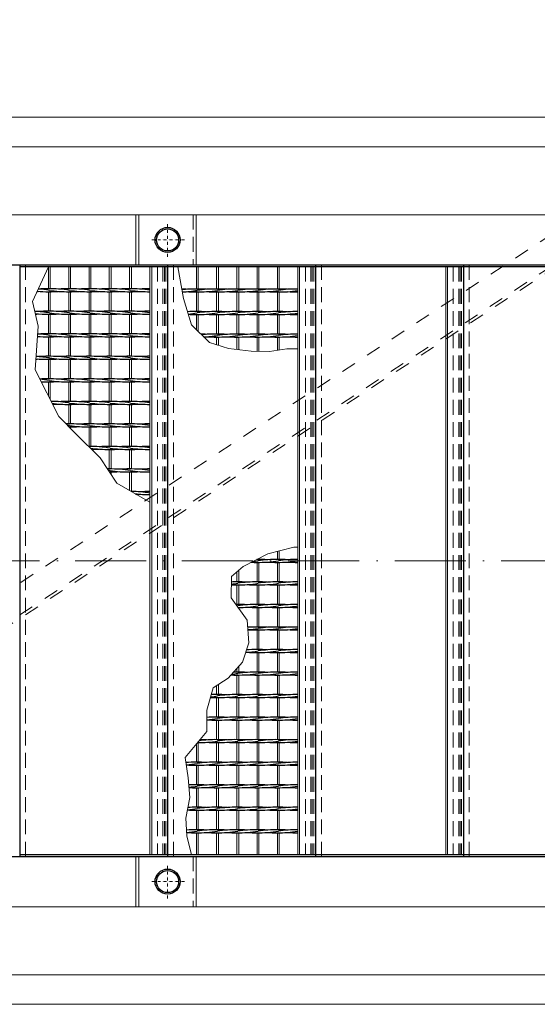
# Model space of a CAD drawing. Header units: millimetres. Extents: x -6178 to 46156, y -8419 to 8560.
# Tile 22 of 256: x -1371 to -496, y -2755 to -1091. Entities that reach past the tile are written whole.
import ezdxf

# ---------------------------------------------------------------- set-up
doc = ezdxf.new("R2010")
doc.units = ezdxf.units.MM
for name, pattern in [('ACAD_ISO02W100', [15, 12, -3]), ('ACAD_ISO10W100', [18, 12, -3, 0, -3]), ('DASHDOT', [1, 0.5, -0.25, 0, -0.25]), ('HIDDEN', [0.375, 0.25, -0.125]), ('JIS_02_1.0', [2, 1, -1])]:
    doc.linetypes.add(name, pattern=pattern)
for name, color, linetype, lineweight in [('Aussteifung', 7, 'ACAD_ISO02W100', 15), ('Betonfundamente', 7, 'Continuous', 18), ('Geländer', 7, 'Continuous', 25), ('Pflaster-Gehweg', 7, 'Continuous', 15), ('Stufen&Podest', 7, 'Continuous', 9), ('Tragegurt', 7, 'Continuous', 20)]:
    doc.layers.add(name, color=color, linetype=linetype, lineweight=lineweight)
doc.layers.add('Beschriftung', color=7, linetype='Continuous')
doc.styles.add('LBB3.5M1000', font='isocp.shx', dxfattribs={"height": 3.5})

msp = doc.modelspace()

# ---------------------------------------------------------------- linework, layer by layer
at = {"linetype": 'ACAD_ISO10W100', "lineweight": 18, "ltscale": 10}
msp.add_line((7127.74035, -2005.40053), (-5297.4259, -2005.40053), dxfattribs=at)
at = {"layer": 'Aussteifung', "linetype": 'JIS_02_1.0', "lineweight": 18, "ltscale": 25}
for p, q in [((-2204.80694, -2590.40053), (-420.97274, -1420.40053)), ((-2122.75698, -2590.40053), (-338.92278, -1420.40053)), ((-2113.64031, -2590.40053), (-329.80612, -1420.40053))]:
    msp.add_line(p, q, dxfattribs=at)
at = {"layer": 'Betonfundamente', "linetype": 'HIDDEN', "lineweight": 9, "ltscale": 100}
for p, q in [((-1360.61948, -1505.40053), (-1360.61948, -2505.40053)), ((-1137.61948, -1508.40053), (-1137.61948, -2502.40053)), ((-1128.52696, -1508.40053), (-1128.52696, -2502.40053)), ((-1125.92888, -1508.40053), (-1125.92888, -2502.40053)), ((-1123.61948, -1508.40053), (-1123.61948, -2502.40053)), ((-1110.61948, -1505.40053), (-1110.61948, -2505.40053)), ((-887.61948, -1508.40053), (-887.61948, -2502.40053)), ((-878.52696, -1508.40053), (-878.52696, -2502.40053)), ((-875.92888, -1508.40053), (-875.92888, -2502.40053)), ((-873.61948, -1508.40053), (-873.61948, -2502.40053)), ((-860.61948, -1505.40053), (-860.61948, -2505.40053)), ((-637.61948, -1508.40053), (-637.61948, -2502.40053)), ((-628.52696, -1508.40053), (-628.52696, -2502.40053)), ((-625.92888, -1508.40053), (-625.92888, -2502.40053)), ((-623.61948, -1508.40053), (-623.61948, -2502.40053)), ((-610.61948, -1505.40053), (-610.61948, -2505.40053))]:
    msp.add_line(p, q, dxfattribs=at)
at = {"layer": 'Geländer', "lineweight": 9}
for p, q in [((-1174.03091, -1420.40053), (-1174.03091, -1505.40053)), ((-1169.03335, -1420.40053), (-1169.03335, -1505.40053)), ((-1072.20561, -1420.40053), (-1072.20561, -1505.40053)), ((-1174.03091, -2505.40053), (-1174.03091, -2590.40053)), ((-1169.03335, -2505.40053), (-1169.03335, -2590.40053)), ((-1072.20561, -2505.40053), (-1072.20561, -2590.40053))]:
    msp.add_line(p, q, dxfattribs=at)
at = {"layer": 'Geländer', "linetype": 'HIDDEN', "lineweight": 9, "ltscale": 100}
for p, q in [((-1077.20317, -1420.40053), (-1077.20317, -1505.40053)), ((-1077.20317, -2505.40053), (-1077.20317, -2590.40053))]:
    msp.add_line(p, q, dxfattribs=at)
at = {"layer": 'Geländer', "linetype": 'DASHDOT', "lineweight": 9, "ltscale": 10}
for p, q in [((-1120.61948, -1491.55799), (-1120.61948, -1434.24307)), ((-1091.96202, -1462.90053), (-1149.27694, -1462.90053)), ((-1120.61948, -2576.55799), (-1120.61948, -2519.24307)), ((-1091.96202, -2547.90053), (-1149.27694, -2547.90053))]:
    msp.add_line(p, q, dxfattribs=at)
at = {"layer": 'Geländer'}
for centre, radius in [((-1120.61948, -1462.90053), 21.2), ((-1120.61948, -1462.90053), 18.6), ((-1120.61948, -2547.90053), 21.2), ((-1120.61948, -2547.90053), 18.6)]:
    msp.add_circle(centre, radius, dxfattribs=at)
at = {"layer": 'Pflaster-Gehweg'}
for p, q in [((2004.38052, -1255.40053), (-4546.19553, -1255.40053)), ((2004.38052, -1305.40053), (-4546.19553, -1305.40053)), ((2004.38052, -2705.40053), (-4546.19553, -2705.40053)), ((2004.38052, -2755.40053), (-4546.19553, -2755.40053))]:
    msp.add_line(p, q, dxfattribs=at)
at = {"layer": 'Stufen&Podest', "lineweight": 30}
for p, q in [((375.89286, -1505.40053), (-4984.61948, -1505.40053)), ((-1370.61948, -1505.40053), (-1370.61948, -2505.40053)), ((-1120.61948, -1508.40053), (-1370.61948, -1508.40053)), ((-1120.61948, -1505.40053), (-1120.61948, -2505.40053)), ((-870.61948, -1508.40053), (-1120.61948, -1508.40053)), ((-870.61948, -1505.40053), (-870.61948, -2505.40053)), ((-620.61948, -1508.40053), (-870.61948, -1508.40053)), ((-620.61948, -1505.40053), (-620.61948, -2505.40053)), ((-370.61948, -1508.40053), (-620.61948, -1508.40053)), ((-2734.25391, -2505.40053), (6679.38052, -2505.40053)), ((-1120.61948, -2502.40053), (-1370.61948, -2502.40053)), ((-870.61948, -2502.40053), (-1120.61948, -2502.40053)), ((-620.61948, -2502.40053), (-870.61948, -2502.40053)), ((-370.61948, -2502.40053), (-620.61948, -2502.40053))]:
    msp.add_line(p, q, dxfattribs=at)
at = {"layer": 'Stufen&Podest'}
for p, q in [((-1322.01948, -1545.45417), (-1322.01948, -1508.40053)), ((-1319.01948, -1545.44245), (-1319.01948, -1508.40053)), ((-1072.01948, -1508.40053), (-1072.01948, -1545.94689)), ((-1069.01948, -1508.40053), (-1069.01948, -1545.93517)), ((-1322.01948, -1583.55417), (-1322.01948, -1550.45417)), ((-1319.01948, -1583.54245), (-1319.01948, -1550.46589)), ((-1072.01948, -1550.94689), (-1072.01948, -1584.04689)), ((-1069.01948, -1550.95862), (-1069.01948, -1584.03517)), ((-1322.01948, -1621.65417), (-1322.01948, -1588.55417)), ((-1319.01948, -1621.64245), (-1319.01948, -1588.56589)), ((-1072.01948, -1589.04689), (-1072.01948, -1614.76484)), ((-1069.01948, -1589.05862), (-1069.01948, -1617.73009)), ((-1322.01948, -1659.75417), (-1322.01948, -1626.65417)), ((-1319.01948, -1659.74245), (-1319.01948, -1626.66589)), ((-1322.01948, -1697.85417), (-1322.01948, -1664.75417)), ((-1319.01948, -1697.84245), (-1319.01948, -1664.76589)), ((-1322.01948, -1727.14265), (-1322.01948, -1702.85417)), ((-1319.01948, -1733.02664), (-1319.01948, -1702.86589)), ((-1069.01948, -2312.95862), (-1069.01948, -2346.03517)), ((-1072.01948, -2315.34106), (-1072.01948, -2346.04689)), ((-1072.01948, -2351.04689), (-1072.01948, -2384.14689)), ((-1069.01948, -2351.05862), (-1069.01948, -2384.13517)), ((-1072.01948, -2389.14689), (-1072.01948, -2422.24689)), ((-1069.01948, -2389.15862), (-1069.01948, -2422.23517)), ((-1072.01948, -2427.24689), (-1072.01948, -2460.34689)), ((-1069.01948, -2427.25862), (-1069.01948, -2460.33517)), ((-1072.01948, -2465.34689), (-1072.01948, -2502.40053)), ((-1069.01948, -2465.35862), (-1069.01948, -2502.40053))]:
    msp.add_line(p, q, dxfattribs=at)
at = {"layer": 'Stufen&Podest', "lineweight": 20}
for p, q in [((-1287.71948, -1545.45417), (-1287.71948, -1508.40053)), ((-1284.71948, -1545.44245), (-1284.71948, -1508.40053)), ((-1253.41948, -1545.45417), (-1253.41948, -1508.40053)), ((-1250.41948, -1545.44245), (-1250.41948, -1508.40053)), ((-1219.11948, -1545.45417), (-1219.11948, -1508.40053)), ((-1216.11948, -1545.44245), (-1216.11948, -1508.40053)), ((-1184.81948, -1545.45417), (-1184.81948, -1508.40053)), ((-1181.81948, -1545.44245), (-1181.81948, -1508.40053)), ((-1150.51948, -1508.40053), (-1150.51948, -2502.40053)), ((-1147.51948, -1508.40053), (-1147.51948, -2502.40053)), ((-1037.71948, -1508.40053), (-1037.71948, -1545.94689)), ((-1034.71948, -1508.40053), (-1034.71948, -1545.93517)), ((-1003.41948, -1508.40053), (-1003.41948, -1545.94689)), ((-1000.41948, -1508.40053), (-1000.41948, -1545.93517)), ((-969.11948, -1508.40053), (-969.11948, -1545.94689)), ((-966.11948, -1508.40053), (-966.11948, -1545.93517)), ((-934.81948, -1508.40053), (-934.81948, -1545.94689)), ((-931.81948, -1508.40053), (-931.81948, -1545.93517)), ((-900.51948, -1508.40053), (-900.51948, -2502.40053)), ((-897.51948, -1508.40053), (-897.51948, -2502.40053)), ((-650.51948, -1508.40053), (-650.51948, -2502.40053)), ((-647.51948, -1508.40053), (-647.51948, -2502.40053)), ((-1287.71948, -1583.55417), (-1287.71948, -1550.45417)), ((-1284.71948, -1583.54245), (-1284.71948, -1550.46589)), ((-1253.41948, -1583.55417), (-1253.41948, -1550.45417)), ((-1250.41948, -1583.54245), (-1250.41948, -1550.46589)), ((-1219.11948, -1583.55417), (-1219.11948, -1550.45417)), ((-1216.11948, -1583.54245), (-1216.11948, -1550.46589)), ((-1184.81948, -1583.55417), (-1184.81948, -1550.45417)), ((-1181.81948, -1583.54245), (-1181.81948, -1550.46589)), ((-1037.71948, -1550.94689), (-1037.71948, -1584.04689)), ((-1034.71948, -1550.95862), (-1034.71948, -1584.03517)), ((-1003.41948, -1550.94689), (-1003.41948, -1584.04689)), ((-1000.41948, -1550.95862), (-1000.41948, -1584.03517)), ((-969.11948, -1550.94689), (-969.11948, -1584.04689)), ((-966.11948, -1550.95862), (-966.11948, -1584.03517)), ((-934.81948, -1550.94689), (-934.81948, -1584.04689)), ((-931.81948, -1550.95862), (-931.81948, -1584.03517)), ((-1287.71948, -1621.65417), (-1287.71948, -1588.55417)), ((-1284.71948, -1621.64245), (-1284.71948, -1588.56589)), ((-1253.41948, -1621.65417), (-1253.41948, -1588.55417)), ((-1250.41948, -1621.64245), (-1250.41948, -1588.56589)), ((-1219.11948, -1621.65417), (-1219.11948, -1588.55417)), ((-1216.11948, -1621.64245), (-1216.11948, -1588.56589)), ((-1184.81948, -1621.65417), (-1184.81948, -1588.55417)), ((-1181.81948, -1621.64245), (-1181.81948, -1588.56589)), ((-1037.71948, -1589.04689), (-1037.71948, -1622.14689)), ((-1034.71948, -1589.05862), (-1034.71948, -1622.13517)), ((-1003.41948, -1589.04689), (-1003.41948, -1622.14689)), ((-1000.41948, -1589.05862), (-1000.41948, -1622.13517)), ((-969.11948, -1589.04689), (-969.11948, -1622.14689)), ((-966.11948, -1589.05862), (-966.11948, -1622.13517)), ((-934.81948, -1589.04689), (-934.81948, -1622.14689)), ((-931.81948, -1589.05862), (-931.81948, -1622.13517)), ((-1287.71948, -1659.75417), (-1287.71948, -1626.65417)), ((-1284.71948, -1659.74245), (-1284.71948, -1626.66589)), ((-1253.41948, -1659.75417), (-1253.41948, -1626.65417)), ((-1250.41948, -1659.74245), (-1250.41948, -1626.66589)), ((-1219.11948, -1659.75417), (-1219.11948, -1626.65417)), ((-1216.11948, -1659.74245), (-1216.11948, -1626.66589)), ((-1184.81948, -1659.75417), (-1184.81948, -1626.65417)), ((-1181.81948, -1659.74245), (-1181.81948, -1626.66589)), ((-1037.71948, -1627.14689), (-1037.71948, -1640.30486)), ((-1034.71948, -1627.15862), (-1034.71948, -1641.23226)), ((-1003.41948, -1627.14689), (-1003.41948, -1648.3008)), ((-1000.41948, -1627.15862), (-1000.41948, -1648.66905)), ((-969.11948, -1627.14689), (-969.11948, -1651.39911)), ((-966.11948, -1627.15862), (-966.11948, -1651.43207)), ((-934.81948, -1627.14689), (-934.81948, -1649.58809)), ((-931.81948, -1627.15862), (-931.81948, -1649.14003)), ((-1287.71948, -1697.85417), (-1287.71948, -1664.75417)), ((-1284.71948, -1697.84245), (-1284.71948, -1664.76589)), ((-1253.41948, -1697.85417), (-1253.41948, -1664.75417)), ((-1250.41948, -1697.84245), (-1250.41948, -1664.76589)), ((-1219.11948, -1697.85417), (-1219.11948, -1664.75417)), ((-1216.11948, -1697.84245), (-1216.11948, -1664.76589)), ((-1184.81948, -1697.85417), (-1184.81948, -1664.75417)), ((-1181.81948, -1697.84245), (-1181.81948, -1664.76589)), ((-1287.71948, -1735.95417), (-1287.71948, -1702.85417)), ((-1284.71948, -1735.94245), (-1284.71948, -1702.86589)), ((-1253.41948, -1735.95417), (-1253.41948, -1702.85417)), ((-1250.41948, -1735.94245), (-1250.41948, -1702.86589)), ((-1219.11948, -1735.95417), (-1219.11948, -1702.85417)), ((-1216.11948, -1735.94245), (-1216.11948, -1702.86589)), ((-1184.81948, -1735.95417), (-1184.81948, -1702.85417)), ((-1181.81948, -1735.94245), (-1181.81948, -1702.86589)), ((-1287.71948, -1774.05417), (-1287.71948, -1740.95417)), ((-1284.71948, -1774.04245), (-1284.71948, -1740.96589)), ((-1253.41948, -1774.05417), (-1253.41948, -1740.95417)), ((-1250.41948, -1774.04245), (-1250.41948, -1740.96589)), ((-1219.11948, -1774.05417), (-1219.11948, -1740.95417)), ((-1216.11948, -1774.04245), (-1216.11948, -1740.96589)), ((-1184.81948, -1774.05417), (-1184.81948, -1740.95417)), ((-1181.81948, -1774.04245), (-1181.81948, -1740.96589)), ((-1284.71948, -1781.38445), (-1284.71948, -1779.06589)), ((-1253.41948, -1812.15417), (-1253.41948, -1779.05417)), ((-1250.41948, -1812.14245), (-1250.41948, -1779.06589)), ((-1219.11948, -1812.15417), (-1219.11948, -1779.05417)), ((-1216.11948, -1812.14245), (-1216.11948, -1779.06589)), ((-1184.81948, -1812.15417), (-1184.81948, -1779.05417)), ((-1181.81948, -1812.14245), (-1181.81948, -1779.06589)), ((-1219.11948, -1850.25417), (-1219.11948, -1817.15417)), ((-1216.11948, -1850.24245), (-1216.11948, -1817.16589)), ((-1184.81948, -1850.25417), (-1184.81948, -1817.15417)), ((-1181.81948, -1850.24245), (-1181.81948, -1817.16589)), ((-1216.11948, -1859.39842), (-1216.11948, -1855.26589)), ((-1184.81948, -1886.64315), (-1184.81948, -1855.25417)), ((-1181.81948, -1888.34245), (-1181.81948, -1855.26589)), ((-934.81948, -1989.53639), (-934.81948, -2003.14689)), ((-931.81948, -1988.73599), (-931.81948, -2003.13517)), ((-969.11948, -2002.92259), (-969.11948, -2003.14689)), ((-969.11948, -2008.14689), (-969.11948, -2041.24689)), ((-966.11948, -2001.4122), (-966.11948, -2003.13517)), ((-966.11948, -2008.15862), (-966.11948, -2041.23517)), ((-934.81948, -2008.14689), (-934.81948, -2041.24689)), ((-931.81948, -2008.15862), (-931.81948, -2041.23517)), ((-1003.41948, -2024.18065), (-1003.41948, -2041.24689)), ((-1000.41948, -2021.51525), (-1000.41948, -2041.23517)), ((-1003.41948, -2046.24689), (-1003.41948, -2079.34689)), ((-1000.41948, -2046.25862), (-1000.41948, -2079.33517)), ((-969.11948, -2046.24689), (-969.11948, -2079.34689)), ((-966.11948, -2046.25862), (-966.11948, -2079.33517)), ((-934.81948, -2046.24689), (-934.81948, -2079.34689)), ((-931.81948, -2046.25862), (-931.81948, -2079.33517)), ((-1000.41948, -2084.35862), (-1000.41948, -2086.05537)), ((-969.11948, -2084.34689), (-969.11948, -2117.44689)), ((-966.11948, -2084.35862), (-966.11948, -2117.43517)), ((-934.81948, -2084.34689), (-934.81948, -2117.44689)), ((-931.81948, -2084.35862), (-931.81948, -2117.43517)), ((-969.11948, -2122.44689), (-969.11948, -2155.54689)), ((-966.11948, -2122.45862), (-966.11948, -2155.53517)), ((-934.81948, -2122.44689), (-934.81948, -2155.54689)), ((-931.81948, -2122.45862), (-931.81948, -2155.53517)), ((-969.11948, -2160.54689), (-969.11948, -2193.64689)), ((-966.11948, -2160.55862), (-966.11948, -2193.63517)), ((-934.81948, -2160.54689), (-934.81948, -2193.64689)), ((-931.81948, -2160.55862), (-931.81948, -2193.63517)), ((-1003.41948, -2187.44715), (-1003.41948, -2193.64689)), ((-1000.41948, -2184.10697), (-1000.41948, -2193.63517)), ((-1003.41948, -2198.64689), (-1003.41948, -2231.74689)), ((-1000.41948, -2198.65862), (-1000.41948, -2231.73517)), ((-969.11948, -2198.64689), (-969.11948, -2231.74689)), ((-966.11948, -2198.65862), (-966.11948, -2231.73517)), ((-934.81948, -2198.64689), (-934.81948, -2231.74689)), ((-931.81948, -2198.65862), (-931.81948, -2231.73517)), ((-1037.71948, -2216.52565), (-1037.71948, -2231.74689)), ((-1034.71948, -2214.60064), (-1034.71948, -2231.73517)), ((-1037.71948, -2236.74689), (-1037.71948, -2269.84689)), ((-1034.71948, -2236.75862), (-1034.71948, -2269.83517)), ((-1003.41948, -2236.74689), (-1003.41948, -2269.84689)), ((-1000.41948, -2236.75862), (-1000.41948, -2269.83517)), ((-969.11948, -2236.74689), (-969.11948, -2269.84689)), ((-966.11948, -2236.75862), (-966.11948, -2269.83517)), ((-934.81948, -2236.74689), (-934.81948, -2269.84689)), ((-931.81948, -2236.75862), (-931.81948, -2269.83517)), ((-1037.71948, -2274.84689), (-1037.71948, -2307.94689)), ((-1034.71948, -2274.85862), (-1034.71948, -2307.93517)), ((-1003.41948, -2274.84689), (-1003.41948, -2307.94689)), ((-1000.41948, -2274.85862), (-1000.41948, -2307.93517)), ((-969.11948, -2274.84689), (-969.11948, -2307.94689)), ((-966.11948, -2274.85862), (-966.11948, -2307.93517)), ((-934.81948, -2274.84689), (-934.81948, -2307.94689)), ((-931.81948, -2274.85862), (-931.81948, -2307.93517)), ((-1037.71948, -2312.94689), (-1037.71948, -2346.04689)), ((-1034.71948, -2312.95862), (-1034.71948, -2346.03517)), ((-1003.41948, -2312.94689), (-1003.41948, -2346.04689)), ((-1000.41948, -2312.95862), (-1000.41948, -2346.03517)), ((-969.11948, -2312.94689), (-969.11948, -2346.04689)), ((-966.11948, -2312.95862), (-966.11948, -2346.03517)), ((-934.81948, -2312.94689), (-934.81948, -2346.04689)), ((-931.81948, -2312.95862), (-931.81948, -2346.03517)), ((-1037.71948, -2351.04689), (-1037.71948, -2384.14689)), ((-1034.71948, -2351.05862), (-1034.71948, -2384.13517)), ((-1003.41948, -2351.04689), (-1003.41948, -2384.14689)), ((-1000.41948, -2351.05862), (-1000.41948, -2384.13517)), ((-969.11948, -2351.04689), (-969.11948, -2384.14689)), ((-966.11948, -2351.05862), (-966.11948, -2384.13517)), ((-934.81948, -2351.04689), (-934.81948, -2384.14689)), ((-931.81948, -2351.05862), (-931.81948, -2384.13517)), ((-1037.71948, -2389.14689), (-1037.71948, -2422.24689)), ((-1034.71948, -2389.15862), (-1034.71948, -2422.23517)), ((-1003.41948, -2389.14689), (-1003.41948, -2422.24689)), ((-1000.41948, -2389.15862), (-1000.41948, -2422.23517)), ((-969.11948, -2389.14689), (-969.11948, -2422.24689)), ((-966.11948, -2389.15862), (-966.11948, -2422.23517)), ((-934.81948, -2389.14689), (-934.81948, -2422.24689)), ((-931.81948, -2389.15862), (-931.81948, -2422.23517)), ((-1037.71948, -2427.24689), (-1037.71948, -2460.34689)), ((-1034.71948, -2427.25862), (-1034.71948, -2460.33517)), ((-1003.41948, -2427.24689), (-1003.41948, -2460.34689)), ((-1000.41948, -2427.25862), (-1000.41948, -2460.33517)), ((-969.11948, -2427.24689), (-969.11948, -2460.34689)), ((-966.11948, -2427.25862), (-966.11948, -2460.33517)), ((-934.81948, -2427.24689), (-934.81948, -2460.34689)), ((-931.81948, -2427.25862), (-931.81948, -2460.33517)), ((-1037.71948, -2465.34689), (-1037.71948, -2502.40053)), ((-1034.71948, -2465.35862), (-1034.71948, -2502.40053)), ((-1003.41948, -2465.34689), (-1003.41948, -2502.40053)), ((-1000.41948, -2465.35862), (-1000.41948, -2502.40053)), ((-969.11948, -2465.34689), (-969.11948, -2502.40053)), ((-966.11948, -2465.35862), (-966.11948, -2502.40053)), ((-934.81948, -2465.34689), (-934.81948, -2502.40053)), ((-931.81948, -2465.35862), (-931.81948, -2502.40053))]:
    msp.add_line(p, q, dxfattribs=at)
at = {"layer": 'Stufen&Podest', "linetype": 'HIDDEN', "ltscale": 10}
for p, q in [((-1120.61948, -1508.40053), (-1137.61948, -1508.40053)), ((-870.61948, -1508.40053), (-887.61948, -1508.40053)), ((-620.61948, -1508.40053), (-637.61948, -1508.40053)), ((-1120.61948, -2502.40053), (-1137.61948, -2502.40053)), ((-870.61948, -2502.40053), (-887.61948, -2502.40053)), ((-620.61948, -2502.40053), (-637.61948, -2502.40053))]:
    msp.add_line(p, q, dxfattribs=at)
at = {"layer": 'Stufen&Podest'}
for points in [[(-1322.01948, -1508.40053), (-1349.04038, -1566.89152), (-1339.40302, -1608.81604), (-1344.73013, -1682.5996), (-1304.39617, -1761.70776), (-1275.48456, -1790.61938), (-1234.78006, -1831.32388), (-1206.22483, -1874.28476), (-1150.51948, -1906.44626)], [(-1103.31948, -1508.40053), (-1093.75108, -1561.87343), (-1080.29858, -1606.58163), (-1050.03048, -1636.49915), (-1017.4082, -1646.58371), (-979.06862, -1651.28984), (-948.46422, -1651.62598), (-919.20506, -1647.25601), (-900.51948, -1647.25601)], [(-1080.09268, -2502.40053), (-1088.14937, -2470.46667), (-1089.69872, -2440.42332), (-1083.19139, -2405.73411), (-1085.67039, -2372.28382), (-1090.92707, -2338.08342), (-1054.36209, -2294.10246), (-1054.36209, -2258.17435), (-1043.50514, -2220.23813), (-1018.40544, -2204.13243), (-993.9255, -2176.87661), (-983.38981, -2144.04576), (-985.92144, -2106.14536), (-1013.19022, -2068.3589), (-1012.57981, -2032.31929), (-993.05783, -2014.97468), (-951.225, -1993.91338), (-907.22745, -1982.17483), (-900.51948, -1982.17483)]]:
    msp.add_lwpolyline(points, dxfattribs=at)
at = {"layer": 'Stufen&Podest', "lineweight": 30}
for centre, start, end in [((-1354.01848, -1750.43243), 80.58856189, 85.90306163), ((-1324.32048, -1750.44416), 89.35684841, 94.13137105), ((-1319.71848, -1750.43243), 80.58856189, 90.78910539), ((-1290.02048, -1345.48763), 261.44980056, 270.78910541), ((-1290.02048, -1750.44416), 89.35684841, 94.13137104), ((-1285.41848, -1750.43243), 80.58856189, 90.78910539), ((-1255.72048, -1345.48763), 261.44980056, 270.78910542), ((-1255.72048, -1750.44416), 89.35684841, 94.13137106), ((-1251.11848, -1750.43243), 80.58856189, 90.7891053), ((-1221.42048, -1345.48763), 261.44980056, 270.78910551), ((-1221.42048, -1750.44416), 89.35684841, 94.13137101), ((-1216.81848, -1750.43243), 80.58856189, 90.78910545), ((-1187.12048, -1345.48763), 261.44980056, 270.78910557), ((-1187.12048, -1750.44416), 89.50279767, 94.13137103), ((-1182.51848, -1750.43243), 81.01943692, 90.78910552), ((-1152.82048, -1345.48763), 261.44980056, 270.64315187), ((-1152.82048, -1750.44416), 89.35684841, 94.13137111), ((-1104.01848, -1750.92516), 85.8686289, 87.92021219), ((-1074.32048, -1750.91343), 89.2108945, 96.18108789), ((-1104.01848, -1345.96863), 272.31619451, 279.41143824), ((-1069.71848, -1345.96863), 269.21089474, 279.41143824), ((-1069.71848, -1750.92516), 85.86862891, 90.49720181), ((-1040.02048, -1750.91343), 89.21089473, 98.55019958), ((-1035.41848, -1345.96863), 269.21089474, 279.41143824), ((-1035.41848, -1750.92516), 85.86862885, 90.49720197), ((-1005.72048, -1750.91343), 89.21089472, 98.55019958), ((-1001.11848, -1345.96863), 269.21089483, 279.41143824), ((-1001.11848, -1750.92516), 85.86862888, 90.49720201), ((-971.42048, -1750.91343), 89.21089462, 98.55019958), ((-966.81848, -1345.96863), 269.21089468, 279.41143824), ((-966.81848, -1750.92516), 85.868629, 90.49720216), ((-937.12048, -1750.91343), 89.21089456, 98.55019958), ((-932.51848, -1750.92516), 85.86862901, 90.4972021), ((-902.82048, -1750.91343), 89.35684827, 98.55019958), ((-1354.01848, -1345.47591), 273.56568512, 274.13137123), ((-1324.32048, -1345.48763), 265.29387842, 270.78910563), ((-1319.71848, -1345.47591), 269.50279832, 274.13137123), ((-1285.41848, -1345.47591), 269.50279816, 274.13137128), ((-1251.11848, -1345.47591), 269.50279813, 274.13137125), ((-1216.81848, -1345.47591), 269.50279798, 274.13137113), ((-1182.51848, -1345.47591), 269.50279803, 274.13137112), ((-1074.32048, -1345.95691), 265.86862909, 270.64315173), ((-1040.02048, -1345.95691), 265.86862909, 270.64315173), ((-1005.72048, -1345.95691), 265.86862907, 270.64315173), ((-971.42048, -1345.95691), 265.86862913, 270.64315173), ((-937.12048, -1345.95691), 265.8686291, 270.49720247), ((-932.51848, -1345.96863), 269.21089461, 278.98056321), ((-902.82048, -1345.95691), 265.86862902, 270.64315173), ((-1354.01848, -1788.53243), 80.58856189, 87.5257985), ((-1324.32048, -1383.58763), 264.41269611, 270.78910563), ((-1354.01848, -1383.57591), 272.76975955, 274.13137123), ((-1324.32048, -1788.54416), 89.35684841, 94.13137105), ((-1319.71848, -1788.53243), 80.58856189, 90.78910539), ((-1319.71848, -1383.57591), 269.50279832, 274.13137123), ((-1290.02048, -1383.58763), 261.44980056, 270.78910541), ((-1290.02048, -1788.54416), 89.35684841, 94.13137104), ((-1285.41848, -1788.53243), 80.58856189, 90.78910539), ((-1285.41848, -1383.57591), 269.50279816, 274.13137128), ((-1255.72048, -1383.58763), 261.44980056, 270.78910542), ((-1255.72048, -1788.54416), 89.35684841, 94.13137106), ((-1251.11848, -1788.53243), 80.58856189, 90.7891053), ((-1251.11848, -1383.57591), 269.50279813, 274.13137125), ((-1221.42048, -1383.58763), 261.44980056, 270.78910551), ((-1221.42048, -1788.54416), 89.35684841, 94.13137101), ((-1216.81848, -1788.53243), 80.58856189, 90.78910545), ((-1216.81848, -1383.57591), 269.50279798, 274.13137113), ((-1187.12048, -1383.58763), 261.44980056, 270.78910557), ((-1187.12048, -1788.54416), 89.50279767, 94.13137103), ((-1182.51848, -1788.53243), 81.01943692, 90.78910552), ((-1182.51848, -1383.57591), 269.50279803, 274.13137112), ((-1152.82048, -1383.58763), 261.44980056, 270.64315187), ((-1152.82048, -1788.54416), 89.35684841, 94.13137111), ((-1074.32048, -1789.01343), 89.2108945, 93.53757239), ((-1104.01848, -1384.06863), 275.09478686, 279.41143824), ((-1074.32048, -1384.05691), 266.82644283, 270.64315173), ((-1069.71848, -1384.06863), 269.21089474, 279.41143824), ((-1069.71848, -1789.02516), 85.86862891, 90.49720181), ((-1040.02048, -1789.01343), 89.21089473, 98.55019958), ((-1040.02048, -1384.05691), 265.86862909, 270.64315173), ((-1035.41848, -1384.06863), 269.21089474, 279.41143824), ((-1035.41848, -1789.02516), 85.86862885, 90.49720197), ((-1005.72048, -1789.01343), 89.21089472, 98.55019958), ((-1005.72048, -1384.05691), 265.86862907, 270.64315173), ((-1001.11848, -1384.06863), 269.21089483, 279.41143824), ((-1001.11848, -1789.02516), 85.86862888, 90.49720201), ((-971.42048, -1789.01343), 89.21089462, 98.55019958), ((-971.42048, -1384.05691), 265.86862913, 270.64315173), ((-966.81848, -1384.06863), 269.21089468, 279.41143824), ((-966.81848, -1789.02516), 85.868629, 90.49720216), ((-937.12048, -1789.01343), 89.21089456, 98.55019958), ((-937.12048, -1384.05691), 265.8686291, 270.49720247), ((-932.51848, -1384.06863), 269.21089461, 278.98056321), ((-932.51848, -1789.02516), 85.86862901, 90.4972021), ((-902.82048, -1789.01343), 89.35684827, 98.55019958), ((-902.82048, -1384.05691), 265.86862902, 270.64315173), ((-1354.01848, -1421.67591), 273.73628142, 274.13137123), ((-1324.32048, -1421.68763), 265.43220832, 270.78910563), ((-1354.01848, -1826.63243), 80.58856189, 86.18009904), ((-1324.32048, -1826.64416), 89.35684841, 94.13137105), ((-1319.71848, -1826.63243), 80.58856189, 90.78910539), ((-1319.71848, -1421.67591), 269.50279832, 274.13137123), ((-1290.02048, -1421.68763), 261.44980056, 270.78910541), ((-1290.02048, -1826.64416), 89.35684841, 94.13137104), ((-1285.41848, -1826.63243), 80.58856189, 90.78910539), ((-1285.41848, -1421.67591), 269.50279816, 274.13137128), ((-1255.72048, -1421.68763), 261.44980056, 270.78910542), ((-1255.72048, -1826.64416), 89.35684841, 94.13137106), ((-1251.11848, -1826.63243), 80.58856189, 90.7891053), ((-1251.11848, -1421.67591), 269.50279813, 274.13137125), ((-1221.42048, -1421.68763), 261.44980056, 270.78910551), ((-1221.42048, -1826.64416), 89.35684841, 94.13137101), ((-1216.81848, -1826.63243), 80.58856189, 90.78910545), ((-1216.81848, -1421.67591), 269.50279798, 274.13137113), ((-1187.12048, -1421.68763), 261.44980056, 270.78910557), ((-1187.12048, -1826.64416), 89.50279767, 94.13137103), ((-1182.51848, -1826.63243), 81.01943692, 90.78910552), ((-1182.51848, -1421.67591), 269.50279803, 274.13137112), ((-1152.82048, -1421.68763), 261.44980056, 270.64315187), ((-1152.82048, -1826.64416), 89.35684841, 94.13137111), ((-1069.71848, -1827.12516), 85.86862891, 88.54033187), ((-1040.02048, -1827.11343), 89.21089473, 96.50417428), ((-1069.71848, -1422.16863), 272.79409267, 279.41143824), ((-1040.02048, -1422.15691), 265.86862909, 270.64315173), ((-1035.41848, -1422.16863), 269.21089474, 279.41143824), ((-1035.41848, -1827.12516), 85.86862885, 90.49720197), ((-1005.72048, -1827.11343), 89.21089472, 98.55019958), ((-1005.72048, -1422.15691), 265.86862907, 270.64315173), ((-1001.11848, -1422.16863), 269.21089483, 279.41143824), ((-1001.11848, -1827.12516), 85.86862888, 90.49720201), ((-971.42048, -1827.11343), 89.21089462, 98.55019958), ((-971.42048, -1422.15691), 265.86862913, 270.64315173), ((-966.81848, -1422.16863), 269.21089468, 279.41143824), ((-966.81848, -1827.12516), 85.868629, 90.49720216), ((-937.12048, -1827.11343), 89.21089456, 98.55019958), ((-937.12048, -1422.15691), 265.8686291, 270.49720247), ((-932.51848, -1422.16863), 269.21089461, 278.98056321), ((-932.51848, -1827.12516), 85.86862901, 90.4972021), ((-902.82048, -1827.11343), 89.35684827, 98.55019958), ((-902.82048, -1422.15691), 265.86862902, 270.64315173), ((-1354.01848, -1459.77591), 272.96283685, 274.13137123), ((-1324.32048, -1459.78763), 264.66526512, 270.78910563), ((-1354.01848, -1864.73243), 80.58856189, 86.94701948), ((-1324.32048, -1864.74416), 89.35684841, 94.13137105), ((-1319.71848, -1864.73243), 80.58856189, 90.78910539), ((-1319.71848, -1459.77591), 269.50279832, 274.13137123), ((-1290.02048, -1459.78763), 261.44980056, 270.78910541), ((-1290.02048, -1864.74416), 89.35684841, 94.13137104), ((-1285.41848, -1864.73243), 80.58856189, 90.78910539), ((-1285.41848, -1459.77591), 269.50279816, 274.13137128), ((-1255.72048, -1459.78763), 261.44980056, 270.78910542), ((-1255.72048, -1864.74416), 89.35684841, 94.13137106), ((-1251.11848, -1864.73243), 80.58856189, 90.7891053), ((-1251.11848, -1459.77591), 269.50279813, 274.13137125), ((-1221.42048, -1459.78763), 261.44980056, 270.78910551), ((-1221.42048, -1864.74416), 89.35684841, 94.13137101), ((-1216.81848, -1864.73243), 80.58856189, 90.78910545), ((-1216.81848, -1459.77591), 269.50279798, 274.13137113), ((-1187.12048, -1459.78763), 261.44980056, 270.78910557), ((-1187.12048, -1864.74416), 89.50279767, 94.13137103), ((-1182.51848, -1864.73243), 81.01943692, 90.78910552), ((-1182.51848, -1459.77591), 269.50279803, 274.13137112), ((-1152.82048, -1459.78763), 261.44980056, 270.64315187), ((-1152.82048, -1864.74416), 89.35684841, 94.13137111), ((-1324.32048, -1902.84416), 89.35684841, 93.47915009), ((-1319.71848, -1902.83243), 80.58856189, 90.78910539), ((-1290.02048, -1902.84416), 89.35684841, 94.13137104), ((-1285.41848, -1902.83243), 80.58856189, 90.78910539), ((-1255.72048, -1902.84416), 89.35684841, 94.13137106), ((-1251.11848, -1902.83243), 80.58856189, 90.7891053), ((-1221.42048, -1902.84416), 89.35684841, 94.13137101), ((-1216.81848, -1902.83243), 80.58856189, 90.78910545), ((-1187.12048, -1902.84416), 89.50279767, 94.13137103), ((-1182.51848, -1902.83243), 81.01943692, 90.78910552), ((-1152.82048, -1902.84416), 89.35684841, 94.13137111), ((-1354.01848, -1902.83243), 80.58856189, 85.12003438), ((-1324.32048, -1497.88763), 267.14800357, 270.78910563), ((-1319.71848, -1497.87591), 269.50279832, 274.13137123), ((-1290.02048, -1497.88763), 261.44980056, 270.78910541), ((-1285.41848, -1497.87591), 269.50279816, 274.13137128), ((-1255.72048, -1497.88763), 261.44980056, 270.78910542), ((-1251.11848, -1497.87591), 269.50279813, 274.13137125), ((-1221.42048, -1497.88763), 261.44980056, 270.78910551), ((-1216.81848, -1497.87591), 269.50279798, 274.13137113), ((-1187.12048, -1497.88763), 261.44980056, 270.78910557), ((-1182.51848, -1497.87591), 269.50279803, 274.13137112), ((-1152.82048, -1497.88763), 261.44980056, 270.64315187), ((-1319.71848, -1940.93243), 80.58856189, 89.38759317), ((-1290.02048, -1535.98763), 262.77697446, 270.78910541), ((-1319.71848, -1535.97591), 271.31931656, 274.13137123), ((-1290.02048, -1940.94416), 89.35684841, 94.13137104), ((-1285.41848, -1940.93243), 80.58856189, 90.78910539), ((-1285.41848, -1535.97591), 269.50279816, 274.13137128), ((-1255.72048, -1535.98763), 261.44980056, 270.78910542), ((-1255.72048, -1940.94416), 89.35684841, 94.13137106), ((-1251.11848, -1940.93243), 80.58856189, 90.7891053), ((-1251.11848, -1535.97591), 269.50279813, 274.13137125), ((-1221.42048, -1535.98763), 261.44980056, 270.78910551), ((-1221.42048, -1940.94416), 89.35684841, 94.13137101), ((-1216.81848, -1940.93243), 80.58856189, 90.78910545), ((-1216.81848, -1535.97591), 269.50279798, 274.13137113), ((-1187.12048, -1535.98763), 261.44980056, 270.78910557), ((-1187.12048, -1940.94416), 89.50279767, 94.13137103), ((-1182.51848, -1940.93243), 81.01943692, 90.78910552), ((-1182.51848, -1535.97591), 269.50279803, 274.13137112), ((-1152.82048, -1535.98763), 261.44980056, 270.64315187), ((-1152.82048, -1940.94416), 89.35684841, 94.13137111), ((-1290.02048, -1979.04416), 89.35684841, 90.56475055), ((-1319.71848, -1979.03243), 80.58856189, 81.630106), ((-1285.41848, -1979.03243), 80.58856189, 90.78910539), ((-1285.41848, -1574.07591), 269.54585569, 274.13137128), ((-1255.72048, -1574.08763), 261.44980056, 270.78910542), ((-1255.72048, -1979.04416), 89.35684841, 94.13137106), ((-1251.11848, -1979.03243), 80.58856189, 90.7891053), ((-1251.11848, -1574.07591), 269.50279813, 274.13137125), ((-1221.42048, -1574.08763), 261.44980056, 270.78910551), ((-1221.42048, -1979.04416), 89.35684841, 94.13137101), ((-1216.81848, -1979.03243), 80.58856189, 90.78910545), ((-1216.81848, -1574.07591), 269.50279798, 274.13137113), ((-1187.12048, -1574.08763), 261.44980056, 270.78910557), ((-1187.12048, -1979.04416), 89.50279767, 94.13137103), ((-1182.51848, -1979.03243), 81.01943692, 90.78910552), ((-1182.51848, -1574.07591), 269.50279803, 274.13137112), ((-1152.82048, -1574.08763), 261.44980056, 270.64315187), ((-1152.82048, -1979.04416), 89.35684841, 94.13137111), ((-1255.72048, -2017.14416), 89.35684841, 89.50325127), ((-1251.11848, -2017.13243), 80.58856189, 90.7891053), ((-1221.42048, -2017.14416), 89.35684841, 94.13137101), ((-1216.81848, -2017.13243), 80.58856189, 90.78910545), ((-1187.12048, -2017.14416), 89.50279767, 94.13137103), ((-1182.51848, -2017.13243), 81.01943692, 90.78910552), ((-1152.82048, -2017.14416), 89.35684841, 94.13137111), ((-1221.42048, -1612.18763), 261.68014725, 270.78910551), ((-1251.11848, -1612.17591), 270.60657459, 274.13137125), ((-1216.81848, -1612.17591), 269.50279798, 274.13137113), ((-1187.12048, -1612.18763), 261.44980056, 270.78910557), ((-1182.51848, -1612.17591), 269.50279803, 274.13137112), ((-1152.82048, -1612.18763), 261.44980056, 270.64315187), ((-1221.42048, -2055.24416), 89.35684841, 90.21712098), ((-1251.11848, -2055.23243), 80.58856189, 81.46565686), ((-1216.81848, -2055.23243), 80.58856189, 90.78910545), ((-1221.42048, -1650.28763), 270.71337329, 270.78910551), ((-1216.81848, -1650.27591), 269.50279798, 274.13137113), ((-1187.12048, -1650.28763), 261.44980056, 270.78910557), ((-1187.12048, -2055.24416), 89.50279767, 94.13137103), ((-1182.51848, -2055.23243), 81.01943692, 90.78910552), ((-1182.51848, -1650.27591), 269.50279803, 274.13137112), ((-1152.82048, -1650.28763), 261.44980056, 270.64315187), ((-1152.82048, -2055.24416), 89.35684841, 94.13137111), ((-1182.51848, -2093.33243), 81.01943692, 89.82057092), ((-1152.82048, -1688.38763), 263.70621778, 270.64315187), ((-1182.51848, -1688.37591), 272.51708034, 274.13137112), ((-1152.82048, -2093.34416), 89.35684841, 94.13137111), ((-971.42048, -1803.15691), 267.8237072, 270.64315173), ((-1001.11848, -1803.16863), 276.8698418, 279.41143824), ((-966.81848, -1803.16863), 269.21089468, 279.41143824), ((-971.42048, -2208.11343), 89.21089462, 89.47252192), ((-966.81848, -2208.12516), 85.868629, 90.49720216), ((-937.12048, -2208.11343), 89.21089456, 98.55019958), ((-937.12048, -1803.15691), 265.8686291, 270.49720247), ((-932.51848, -1803.16863), 269.21089461, 278.98056321), ((-932.51848, -2208.12516), 85.86862901, 90.4972021), ((-902.82048, -2208.11343), 89.35684827, 98.55019958), ((-902.82048, -1803.15691), 265.86862902, 270.64315173), ((-1005.72048, -1841.25691), 268.01703807, 270.64315173), ((-1035.41848, -1841.26863), 276.3363314, 279.41143824), ((-1005.72048, -2246.21343), 89.21089472, 91.96030553), ((-1001.11848, -1841.26863), 269.21089483, 279.41143824), ((-1001.11848, -2246.22516), 85.86862888, 90.49720201), ((-971.42048, -2246.21343), 89.21089462, 98.55019958), ((-971.42048, -1841.25691), 265.86862913, 270.64315173), ((-966.81848, -1841.26863), 269.21089468, 279.41143824), ((-966.81848, -2246.22516), 85.868629, 90.49720216), ((-937.12048, -2246.21343), 89.21089456, 98.55019958), ((-937.12048, -1841.25691), 265.8686291, 270.49720247), ((-932.51848, -1841.26863), 269.21089461, 278.98056321), ((-932.51848, -2246.22516), 85.86862901, 90.4972021), ((-902.82048, -2246.21343), 89.35684827, 98.55019958), ((-902.82048, -1841.25691), 265.86862902, 270.64315173), ((-1005.72048, -2284.31343), 89.21089472, 89.87635786), ((-1001.11848, -2284.32516), 85.86862888, 90.49720201), ((-971.42048, -2284.31343), 89.21089462, 98.55019958), ((-966.81848, -2284.32516), 85.868629, 90.49720216), ((-937.12048, -2284.31343), 89.21089456, 98.55019958), ((-932.51848, -2284.32516), 85.86862901, 90.4972021), ((-902.82048, -2284.31343), 89.35684827, 98.55019958), ((-1035.41848, -1879.36863), 278.97114796, 279.41143824), ((-1001.11848, -1879.36863), 269.8532339, 279.41143824), ((-971.42048, -1879.35691), 265.86862913, 270.64315173), ((-966.81848, -1879.36863), 269.21089468, 279.41143824), ((-937.12048, -1879.35691), 265.8686291, 270.49720247), ((-932.51848, -1879.36863), 269.21089461, 278.98056321), ((-902.82048, -1879.35691), 265.86862902, 270.64315173), ((-971.42048, -2322.41343), 89.21089462, 93.83681999), ((-1001.11848, -1917.46863), 274.54494841, 279.41143824), ((-971.42048, -1917.45691), 266.24036738, 270.64315173), ((-966.81848, -1917.46863), 269.21089468, 279.41143824), ((-966.81848, -2322.42516), 85.868629, 90.49720216), ((-937.12048, -2322.41343), 89.21089456, 98.55019958), ((-937.12048, -1917.45691), 265.8686291, 270.49720247), ((-932.51848, -1917.46863), 269.21089461, 278.98056321), ((-932.51848, -2322.42516), 85.86862901, 90.4972021), ((-902.82048, -2322.41343), 89.35684827, 98.55019958), ((-902.82048, -1917.45691), 265.86862902, 270.64315173), ((-1001.11848, -1955.56863), 273.51070074, 279.41143824), ((-971.42048, -2360.51343), 89.21089462, 94.43431945), ((-1001.11848, -2360.52516), 85.86862888, 86.11449374), ((-971.42048, -1955.55691), 265.86862913, 270.64315173), ((-966.81848, -1955.56863), 269.21089468, 279.41143824), ((-966.81848, -2360.52516), 85.868629, 90.49720216), ((-937.12048, -2360.51343), 89.21089456, 98.55019958), ((-937.12048, -1955.55691), 265.8686291, 270.49720247), ((-932.51848, -1955.56863), 269.21089461, 278.98056321), ((-932.51848, -2360.52516), 85.86862901, 90.4972021), ((-902.82048, -2360.51343), 89.35684827, 98.55019958), ((-902.82048, -1955.55691), 265.86862902, 270.64315173), ((-1035.41848, -1993.66863), 276.47059731, 279.41143824), ((-1005.72048, -2398.61343), 89.21089472, 90.91362545), ((-1001.11848, -1993.66863), 269.21089483, 279.41143824), ((-1001.11848, -2398.62516), 85.86862888, 90.49720201), ((-971.42048, -2398.61343), 89.21089462, 98.55019958), ((-966.81848, -1993.66863), 269.21089468, 279.41143824), ((-966.81848, -2398.62516), 85.868629, 90.49720216), ((-937.12048, -2398.61343), 89.21089456, 98.55019958), ((-932.51848, -1993.66863), 269.21089461, 278.98056321), ((-932.51848, -2398.62516), 85.86862901, 90.4972021), ((-902.82048, -2398.61343), 89.35684827, 98.55019958), ((-1005.72048, -1993.65691), 267.86646458, 270.64315173), ((-971.42048, -1993.65691), 265.86862913, 270.64315173), ((-937.12048, -1993.65691), 265.8686291, 270.49720247), ((-902.82048, -1993.65691), 265.86862902, 270.64315173), ((-1040.02048, -2031.75691), 267.71778001, 270.64315173), ((-1069.71848, -2031.76863), 276.10985368, 279.41143824), ((-1040.02048, -2436.71343), 89.21089473, 91.90198544), ((-1035.41848, -2031.76863), 269.21089474, 279.41143824), ((-1035.41848, -2436.72516), 85.86862885, 90.49720197), ((-1005.72048, -2436.71343), 89.21089472, 98.55019958), ((-1005.72048, -2031.75691), 265.86862907, 270.64315173), ((-1001.11848, -2031.76863), 269.21089483, 279.41143824), ((-1001.11848, -2436.72516), 85.86862888, 90.49720201), ((-971.42048, -2436.71343), 89.21089462, 98.55019958), ((-971.42048, -2031.75691), 265.86862913, 270.64315173), ((-966.81848, -2031.76863), 269.21089468, 279.41143824), ((-966.81848, -2436.72516), 85.868629, 90.49720216), ((-937.12048, -2436.71343), 89.21089456, 98.55019958), ((-937.12048, -2031.75691), 265.8686291, 270.49720247), ((-932.51848, -2031.76863), 269.21089461, 278.98056321), ((-932.51848, -2436.72516), 85.86862901, 90.4972021), ((-902.82048, -2436.71343), 89.35684827, 98.55019958), ((-902.82048, -2031.75691), 265.86862902, 270.64315173), ((-1040.02048, -2474.81343), 89.21089473, 94.01180853), ((-1069.71848, -2069.86863), 274.29619185, 279.41143824), ((-1040.02048, -2069.85691), 265.9881917, 270.64315173), ((-1035.41848, -2069.86863), 269.21089474, 279.41143824), ((-1035.41848, -2474.82516), 85.86862885, 90.49720197), ((-1005.72048, -2474.81343), 89.21089472, 98.55019958), ((-1005.72048, -2069.85691), 265.86862907, 270.64315173), ((-1001.11848, -2069.86863), 269.21089483, 279.41143824), ((-1001.11848, -2474.82516), 85.86862888, 90.49720201), ((-971.42048, -2474.81343), 89.21089462, 98.55019958), ((-971.42048, -2069.85691), 265.86862913, 270.64315173), ((-966.81848, -2069.86863), 269.21089468, 279.41143824), ((-966.81848, -2474.82516), 85.868629, 90.49720216), ((-937.12048, -2474.81343), 89.21089456, 98.55019958), ((-937.12048, -2069.85691), 265.8686291, 270.49720247), ((-932.51848, -2069.86863), 269.21089461, 278.98056321), ((-932.51848, -2474.82516), 85.86862901, 90.4972021), ((-902.82048, -2474.81343), 89.35684827, 98.55019958), ((-902.82048, -2069.85691), 265.86862902, 270.64315173), ((-1069.71848, -2107.96863), 269.91026177, 279.41143824), ((-1040.02048, -2512.91343), 89.21089473, 97.66882056), ((-1069.71848, -2512.92516), 85.86862891, 88.93016423), ((-1040.02048, -2107.95691), 265.86862909, 270.64315173), ((-1035.41848, -2107.96863), 269.21089474, 279.41143824), ((-1035.41848, -2512.92516), 85.86862885, 90.49720197), ((-1005.72048, -2512.91343), 89.21089472, 98.55019958), ((-1005.72048, -2107.95691), 265.86862907, 270.64315173), ((-1001.11848, -2107.96863), 269.21089483, 279.41143824), ((-1001.11848, -2512.92516), 85.86862888, 90.49720201), ((-971.42048, -2512.91343), 89.21089462, 98.55019958), ((-971.42048, -2107.95691), 265.86862913, 270.64315173), ((-966.81848, -2107.96863), 269.21089468, 279.41143824), ((-966.81848, -2512.92516), 85.868629, 90.49720216), ((-937.12048, -2512.91343), 89.21089456, 98.55019958), ((-937.12048, -2107.95691), 265.8686291, 270.49720247), ((-932.51848, -2107.96863), 269.21089461, 278.98056321), ((-932.51848, -2512.92516), 85.86862901, 90.4972021), ((-902.82048, -2512.91343), 89.35684827, 98.55019958), ((-902.82048, -2107.95691), 265.86862902, 270.64315173), ((-1104.01848, -2551.02516), 85.8686289, 85.97430485), ((-1074.32048, -2551.01343), 89.2108945, 94.2799676), ((-1069.71848, -2551.02516), 85.86862891, 90.49720181), ((-1040.02048, -2551.01343), 89.21089473, 98.55019958), ((-1035.41848, -2551.02516), 85.86862885, 90.49720197), ((-1005.72048, -2551.01343), 89.21089472, 98.55019958), ((-1001.11848, -2551.02516), 85.86862888, 90.49720201), ((-971.42048, -2551.01343), 89.21089462, 98.55019958), ((-966.81848, -2551.02516), 85.868629, 90.49720216), ((-937.12048, -2551.01343), 89.21089456, 98.55019958), ((-932.51848, -2551.02516), 85.86862901, 90.4972021), ((-902.82048, -2551.01343), 89.35684827, 98.55019958), ((-1074.32048, -2146.05691), 265.86862909, 270.64315173), ((-1104.01848, -2146.06863), 274.19670499, 279.41143824), ((-1069.71848, -2146.06863), 269.21089474, 279.41143824), ((-1040.02048, -2146.05691), 265.86862909, 270.64315173), ((-1035.41848, -2146.06863), 269.21089474, 279.41143824), ((-1005.72048, -2146.05691), 265.86862907, 270.64315173), ((-1001.11848, -2146.06863), 269.21089483, 279.41143824), ((-971.42048, -2146.05691), 265.86862913, 270.64315173), ((-966.81848, -2146.06863), 269.21089468, 279.41143824), ((-937.12048, -2146.05691), 265.8686291, 270.49720247), ((-932.51848, -2146.06863), 269.21089461, 278.98056321), ((-902.82048, -2146.05691), 265.86862902, 270.64315173), ((-1074.32048, -2589.11343), 89.2108945, 92.92286328), ((-1104.01848, -2184.16863), 275.46690371, 279.41143824), ((-1074.32048, -2184.15691), 267.17065958, 270.64315173), ((-1069.71848, -2184.16863), 269.21089474, 279.41143824), ((-1069.71848, -2589.12516), 85.86862891, 90.49720181), ((-1040.02048, -2589.11343), 89.21089473, 98.55019958), ((-1040.02048, -2184.15691), 265.86862909, 270.64315173), ((-1035.41848, -2184.16863), 269.21089474, 279.41143824), ((-1035.41848, -2589.12516), 85.86862885, 90.49720197), ((-1005.72048, -2589.11343), 89.21089472, 98.55019958), ((-1005.72048, -2184.15691), 265.86862907, 270.64315173), ((-1001.11848, -2184.16863), 269.21089483, 279.41143824), ((-1001.11848, -2589.12516), 85.86862888, 90.49720201), ((-971.42048, -2589.11343), 89.21089462, 98.55019958), ((-971.42048, -2184.15691), 265.86862913, 270.64315173), ((-966.81848, -2184.16863), 269.21089468, 279.41143824), ((-966.81848, -2589.12516), 85.868629, 90.49720216), ((-937.12048, -2589.11343), 89.21089456, 98.55019958), ((-937.12048, -2184.15691), 265.8686291, 270.49720247), ((-932.51848, -2184.16863), 269.21089461, 278.98056321), ((-932.51848, -2589.12516), 85.86862901, 90.4972021), ((-902.82048, -2589.11343), 89.35684827, 98.55019958), ((-902.82048, -2184.15691), 265.86862902, 270.64315173), ((-1074.32048, -2222.25691), 266.41125898, 270.64315173), ((-1104.01848, -2222.26863), 274.73467544, 279.41143824), ((-1074.32048, -2627.21343), 89.2108945, 93.36441544), ((-1069.71848, -2222.26863), 269.21089474, 279.41143824), ((-1069.71848, -2627.22516), 85.86862891, 90.49720181), ((-1040.02048, -2627.21343), 89.21089473, 98.55019958), ((-1040.02048, -2222.25691), 265.86862909, 270.64315173), ((-1035.41848, -2222.26863), 269.21089474, 279.41143824), ((-1035.41848, -2627.22516), 85.86862885, 90.49720197), ((-1005.72048, -2627.21343), 89.21089472, 98.55019958), ((-1005.72048, -2222.25691), 265.86862907, 270.64315173), ((-1001.11848, -2222.26863), 269.21089483, 279.41143824), ((-1001.11848, -2627.22516), 85.86862888, 90.49720201), ((-971.42048, -2627.21343), 89.21089462, 98.55019958), ((-971.42048, -2222.25691), 265.86862913, 270.64315173), ((-966.81848, -2222.26863), 269.21089468, 279.41143824), ((-966.81848, -2627.22516), 85.868629, 90.49720216), ((-937.12048, -2627.21343), 89.21089456, 98.55019958), ((-937.12048, -2222.25691), 265.8686291, 270.49720247), ((-932.51848, -2222.26863), 269.21089461, 278.98056321), ((-932.51848, -2627.22516), 85.86862901, 90.4972021), ((-902.82048, -2627.21343), 89.35684827, 98.55019958), ((-902.82048, -2222.25691), 265.86862902, 270.64315173), ((-1074.32048, -2665.31343), 89.2108945, 94.00748905), ((-1104.01848, -2260.36863), 274.35752206, 279.41143824), ((-1069.71848, -2260.36863), 269.21089474, 279.41143824), ((-1069.71848, -2665.32516), 85.86862891, 90.49720181), ((-1040.02048, -2665.31343), 89.21089473, 98.55019958), ((-1035.41848, -2260.36863), 269.21089474, 279.41143824), ((-1035.41848, -2665.32516), 85.86862885, 90.49720197), ((-1005.72048, -2665.31343), 89.21089472, 98.55019958), ((-1001.11848, -2260.36863), 269.21089483, 279.41143824), ((-1001.11848, -2665.32516), 85.86862888, 90.49720201), ((-971.42048, -2665.31343), 89.21089462, 98.55019958), ((-966.81848, -2260.36863), 269.21089468, 279.41143824), ((-966.81848, -2665.32516), 85.868629, 90.49720216), ((-937.12048, -2665.31343), 89.21089456, 98.55019958), ((-932.51848, -2260.36863), 269.21089461, 278.98056321), ((-932.51848, -2665.32516), 85.86862901, 90.4972021), ((-902.82048, -2665.31343), 89.35684827, 98.55019958), ((-1074.32048, -2260.35691), 266.05085459, 270.64315173), ((-1040.02048, -2260.35691), 265.86862909, 270.64315173), ((-1005.72048, -2260.35691), 265.86862907, 270.64315173), ((-971.42048, -2260.35691), 265.86862913, 270.64315173), ((-937.12048, -2260.35691), 265.8686291, 270.49720247), ((-902.82048, -2260.35691), 265.86862902, 270.64315173)]:
    msp.add_arc(centre, 204.99118, start, end, dxfattribs=at)
at = {"layer": 'Tragegurt'}
for p, q in [((328.70793, -1420.40053), (-4984.61948, -1420.40053)), ((375.89286, -1505.40053), (-4984.61948, -1505.40053)), ((6999.78679, -2505.40053), (-2734.25391, -2505.40053)), ((6891.88052, -2590.40053), (-2713.06845, -2590.40053))]:
    msp.add_line(p, q, dxfattribs=at)

# ---------------------------------------------------------------- texts
at = {"layer": 'Beschriftung', "insert": (-3283.55913, -240.89052), "char_height": 200, "width": 1845.4785758, "attachment_point": 1, "style": 'LBB3.5M1000'}
msp.add_mtext('\\pi244.57;{\\fArial|b0|i0|c0|p34;TOP VIEW\\P\\pi15.509;\\fArial|b0|i1|c0|p34;DRAUFSICHT\\P\\pi106.2;\\fArial|b0|i0|c0|p34;\\H0.5x;SCALE / MASSSTAB 1:20}', dxfattribs=at)

doc.saveas('drawing.dxf')
